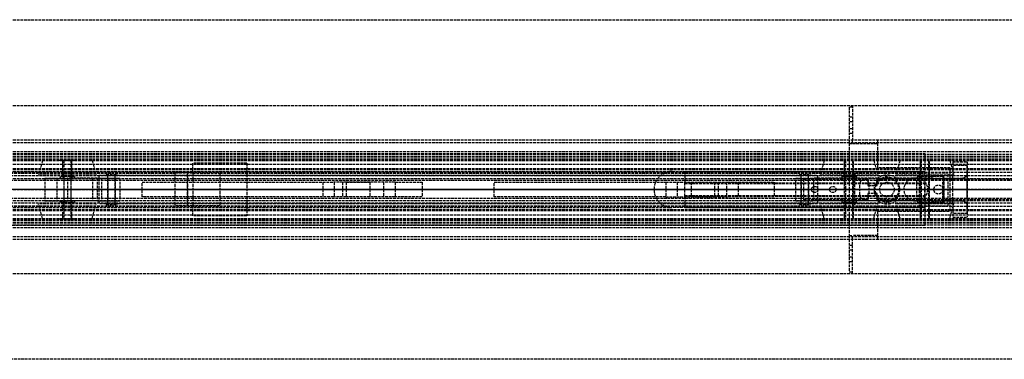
# Model space of a CAD drawing. Header units: millimetres. Extents: x 0 to 2050, y -94 to 94.
# Tile 13 of 14: x 494 to 1039, y -94 to 94. Entities that reach past the tile are written whole.
import ezdxf

# ---------------------------------------------------------------- set-up
doc = ezdxf.new("R2010")
doc.units = ezdxf.units.MM
doc.header["$LTSCALE"] = 10
doc.linetypes.add('ALLCAD_Strich', pattern=[0.2, 0.15, -0.05])
doc.layers.add('BESCH_KONT_sich_schn_ansi_2d', color=40, linetype='Continuous')
doc.layers.add('BESCH_KONT_sich_schn_grun_2d', color=10, linetype='Continuous')

msp = doc.modelspace()

# ---------------------------------------------------------------- linework, layer by layer
at = {"layer": 'BESCH_KONT_sich_schn_ansi_2d', "linetype": 'ALLCAD_Strich'}
for p, q in [((0, 0, 9), (953, 0, 9)), ((955, 0, 2294), (0, 0, 2294)), ((0, 0, 2360), (2050, 0, 2360)), ((2050, 0, 2410), (0, 0, 2410)), ((0, 0, 8), (953, 0, 8)), ((0, 0, 2312.5), (955, 0, 2312.5)), ((0, 0, 2299.5), (955, 0, 2299.5)), ((0, 0, 2301), (955, 0, 2301)), ((0, 0, 26), (995, 0, 26)), ((2050, 0, 2353.5), (0, 0, 2353.5)), ((2050, 0, 2354), (0, 0, 2354)), ((0, 0, 2351), (2050, 0, 2351)), ((0, 0, 2351.5), (2050, 0, 2351.5)), ((0, 0, 2345), (2050, 0, 2345)), ((0, 0, 25), (995, 0, 25)), ((0, 0, 26), (995, 0, 26)), ((0, 0, 2333), (2020, 0, 2333)), ((0, 0, 2336), (2020, 0, 2336)), ((0, 0, 2339.5), (2020, 0, 2339.5)), ((0, 0, 2343.5), (2020, 0, 2343.5)), ((0, 0, 2342.5), (2020, 0, 2342.5)), ((0, 0, 2344), (2020, 0, 2344)), ((0, 0, 2302.5), (2020, 0, 2302.5)), ((2020, 0, 2341.5), (0, 0, 2341.5)), ((2020, 0, 2340.5), (0, 0, 2340.5)), ((0, 0, 2347), (2020, 0, 2347)), ((0, 0, 2335), (2020, 0, 2335)), ((0, 0, 2336.45), (2020, 0, 2336.45)), ((0, 0, 2334.5), (2020, 0, 2334.5)), ((2020, 0, 2302.86), (80, 0, 2302.86)), ((2020, 0, 2300.94), (80, 0, 2300.94)), ((80, 0, 2304), (2020, 0, 2304)), ((514.12, 0, 2305.49), (534, 0, 2300.52)), ((536.5, 0, 2329.02), (520, 0, 2329.02)), ((534, 0, 2300.52), (539, 0, 2300.52)), ((537.5, 0, 2298.02), (935.5, 0, 2298.02)), ((537.5, 0, 2299.5), (537.5, 0, 2298.02)), ((537.5, 0, 2300.52), (539, 0, 2300.52)), ((537.5, 0, 2330.52), (537.5, 0, 2299.5)), ((935.5, 0, 2330.52), (537.5, 0, 2330.52)), ((539, 0, 2300.52), (549, 0, 2305.52)), ((539, 0, 2300.52), (549, 0, 2305.52)), ((549, 0, 2305.52), (549, 0, 2316.52)), ((549, 0, 2305.52), (549, 0, 2316.52)), ((561.5, 0, 2311.02), (716.5, 0, 2311.02)), ((561.5, 0, 2311.02), (561.5, 0, 2311.03)), ((561.5, 0, 2311.02), (561.5, 0, 2311.03)), ((561.51, 0, 2311.03), (561.5, 0, 2311.03)), ((561.5, 0, 2311.02), (561.5, 0, 2311.03)), ((561.5, 0, 2311.03), (561.5, 0, 2311.03)), ((561.5, 0, 2311.03), (561.5, 0, 2311.03)), ((561.5, 0, 2311.02), (561.5, 0, 2311.03)), ((561.5, 0, 2311.02), (561.5, 0, 2311.03)), ((561.5, 0, 2311.02), (561.5, 0, 2311.03)), ((561.5, 0, 2330.52), (561.5, 0, 2311.02)), ((561.51, 0, 2311.02), (561.51, 0, 2311.03)), ((561.51, 0, 2311.03), (561.51, 0, 2311.03)), ((561.51, 0, 2311.03), (561.51, 0, 2311.03)), ((561.51, 0, 2311.03), (561.51, 0, 2311.03)), ((561.51, 0, 2311.02), (561.51, 0, 2311.03)), ((561.51, 0, 2311.02), (561.51, 0, 2311.03)), ((561.51, 0, 2311.02), (561.51, 0, 2311.03)), ((561.51, 0, 2311.02), (561.51, 0, 2311.03)), ((561.51, 0, 2311.02), (561.51, 0, 2311.03)), ((561.51, 0, 2311.02), (561.51, 0, 2311.03)), ((561.51, 0, 2311.02), (561.51, 0, 2311.03)), ((561.51, 0, 2311.03), (561.52, 0, 2311.03)), ((561.51, 0, 2311.02), (561.51, 0, 2311.03)), ((561.52, 0, 2311.02), (561.52, 0, 2311.03)), ((561.52, 0, 2311.02), (561.52, 0, 2311.03)), ((561.52, 0, 2311.02), (561.52, 0, 2311.03)), ((561.52, 0, 2311.03), (561.52, 0, 2311.03)), ((561.52, 0, 2311.02), (561.52, 0, 2311.03)), ((561.52, 0, 2311.03), (561.52, 0, 2311.03)), ((561.52, 0, 2311.02), (561.52, 0, 2311.03)), ((561.52, 0, 2311.02), (561.52, 0, 2311.03)), ((561.52, 0, 2311.02), (561.52, 0, 2311.03)), ((579.5, 0, 2357), (579.5, 0, 2354)), ((589.5, 0, 2357), (579.5, 0, 2357)), ((586.5, 0, 2351), (586.5, 0, 2354)), ((586.5, 0, 2354), (586.5, 0, 2347)), ((589.5, 0, 2347), (589.5, 0, 2351)), ((589.5, 0, 2351), (589.5, 0, 2357)), ((604.5, 0, 2351), (604.5, 0, 2354)), ((619.5, 0, 2351), (619.5, 0, 2347)), ((661.5, 0, 2319.02), (667.79, 0, 2311.02)), ((661.5, 0, 2323.02), (661.5, 0, 2319.02)), ((672.5, 0, 2337.02), (661.5, 0, 2323.02)), ((667.79, 0, 2311.02), (695.21, 0, 2311.02)), ((674.5, 0, 2337.02), (672.5, 0, 2337.02)), ((674.5, 0, 2330.52), (674.5, 0, 2337.02)), ((687.5, 0, 2337.02), (687.5, 0, 2330.52)), ((701.5, 0, 2337.02), (687.5, 0, 2337.02)), ((695.21, 0, 2311.02), (701.5, 0, 2319.02)), ((701.5, 0, 2319.02), (701.5, 0, 2337.02)), ((716.5, 0, 2311.02), (716.5, 0, 2330.52)), ((756.5, 0, 2311.02), (756.5, 0, 2330.52)), ((756.5, 0, 2311.02), (911.5, 0, 2311.02)), ((855, 0, 2270), (845, 0, 2270)), ((845, 0, 2294), (845, 0, 2270)), ((851.5, 0, 2319.02), (851.5, 0, 2337.02)), ((857.79, 0, 2311.02), (851.5, 0, 2319.02)), ((851.5, 0, 2337.02), (865.5, 0, 2337.02)), ((855, 0, 2270), (992, 0, 2270)), ((855, 0, 2270), (855, 0, 2294)), ((885.21, 0, 2311.02), (857.79, 0, 2311.02)), ((862, 0, 2277), (995, 0, 2277)), ((862, 0, 2292), (995, 0, 2292)), ((862, 0, 2293), (862, 0, 2293)), ((862, 0, 2293), (862, 0, 2293)), ((862, 0, 2293), (862, 0, 2293)), ((862, 0, 2293), (862, 0, 2293)), ((862, 0, 2293), (862, 0, 2293)), ((862, 0, 2293), (862, 0, 2293)), ((862, 0, 2293), (862, 0, 2293)), ((862.01, 0, 2293), (862, 0, 2293)), ((862, 0, 2293), (862, 0, 2293)), ((862, 0, 2293), (862, 0, 2293)), ((862, 0, 2293), (862, 0, 2293)), ((862, 0, 2275), (862, 0, 2270)), ((862, 0, 2275), (995, 0, 2275)), ((862, 0, 2293), (862, 0, 2275)), ((862, 0, 2293), (995, 0, 2293)), ((862, 0, 2294), (862, 0, 2293)), ((862, 0, 2292), (995, 0, 2292)), ((862, 0, 2277), (995, 0, 2277)), ((862.01, 0, 2293), (862.01, 0, 2293)), ((862.01, 0, 2293), (862.01, 0, 2293)), ((862.01, 0, 2293), (862.01, 0, 2293)), ((862.01, 0, 2293), (862.01, 0, 2293)), ((862.01, 0, 2293), (862.01, 0, 2293)), ((862.01, 0, 2293), (862.01, 0, 2293)), ((862.01, 0, 2293), (862.01, 0, 2293)), ((862.01, 0, 2293), (862.01, 0, 2293)), ((862.01, 0, 2293), (862.01, 0, 2293)), ((862.01, 0, 2293), (862.01, 0, 2293)), ((862.01, 0, 2293), (862.01, 0, 2293)), ((862.01, 0, 2293), (862.01, 0, 2293)), ((862.01, 0, 2293), (862.02, 0, 2293)), ((862.02, 0, 2293), (862.02, 0, 2293)), ((862.02, 0, 2293), (862.02, 0, 2293)), ((862.02, 0, 2293), (862.02, 0, 2293)), ((862.02, 0, 2293), (862.02, 0, 2293)), ((862.02, 0, 2293), (862.02, 0, 2293)), ((862.02, 0, 2293), (862.02, 0, 2293)), ((862.02, 0, 2293), (862.02, 0, 2293)), ((862.02, 0, 2293), (862.02, 0, 2293)), ((862.02, 0, 2293), (862.02, 0, 2293)), ((862.02, 0, 2293), (862.02, 0, 2293)), ((862.02, 0, 2293), (862.02, 0, 2293)), ((865.5, 0, 2337.02), (865.5, 0, 2330.52)), ((878.5, 0, 2337.02), (880.5, 0, 2337.02)), ((878.5, 0, 2330.52), (878.5, 0, 2337.02)), ((880.5, 0, 2337.02), (891.5, 0, 2323.02)), ((891.5, 0, 2319.02), (885.21, 0, 2311.02)), ((891.5, 0, 2323.02), (891.5, 0, 2319.02)), ((911.5, 0, 2311.02), (911.5, 0, 2330.52)), ((923.5, 0, 2306.52), (933.5, 0, 2300.52)), ((923.5, 0, 2319.02), (923.5, 0, 2306.52)), ((923.5, 0, 2319.02), (923.5, 0, 2306.52)), ((923.5, 0, 2306.52), (933.5, 0, 2300.52)), ((928, 0, 2343.5), (928, 0, 2341.5)), ((932.25, 0, 2343.5), (932.25, 0, 2341.5)), ((933.5, 0, 2300.52), (935.5, 0, 2300.52)), ((935.5, 0, 2329.02), (933.5, 0, 2329.02)), ((969.01, 0, 2329.02), (933.5, 0, 2329.02)), ((933.5, 0, 2300.52), (990.5, 0, 2300.52)), ((935.5, 0, 2298.02), (935.5, 0, 2299.5)), ((935.5, 0, 2299.5), (935.5, 0, 2330.52)), ((935.75, 0, 2343.5), (935.75, 0, 2341.5)), ((942.25, 0, 2343.5), (942.25, 0, 2341.5)), ((945.75, 0, 2343.5), (945.75, 0, 2341.5)), ((953, 0, 17), (955, 0, 17)), ((953, 0), (953, 0, 17)), ((955, 0), (953, 0)), ((953, 0, 9), (995, 0, 9)), ((953, 0, 8), (995, 0, 8)), ((953, 0, 2), (969, 0, 2)), ((955, 0, 11), (953, 0, 11)), ((955, 0, 6), (953, 0, 6)), ((955, 0), (955, 0, 2312.5)), ((2050, 0), (955, 0)), ((995, 0, 2294), (955, 0, 2294)), ((955, 0, 6), (955, 0, 6.01)), ((955, 0, 6), (955, 0, 6.01)), ((955.01, 0, 6.01), (955, 0, 6.01)), ((955, 0, 6), (955, 0, 6.01)), ((955, 0, 6.01), (955, 0, 6.01)), ((955, 0, 6.01), (955, 0, 6.01)), ((955, 0, 6), (955, 0, 6.01)), ((955, 0, 6), (955, 0, 6.01)), ((955, 0, 6), (955, 0, 6.01)), ((955, 0, 6), (969, 0, 6)), ((955, 0, 2299.5), (2020, 0, 2299.5)), ((955, 0, 2301), (2020, 0, 2301)), ((955.01, 0, 6), (955.01, 0, 6.01)), ((955.01, 0, 6.01), (955.01, 0, 6.01)), ((955.01, 0, 6.01), (955.01, 0, 6.01)), ((955.01, 0, 6.01), (955.01, 0, 6.01)), ((955.01, 0, 6), (955.01, 0, 6.01)), ((955.01, 0, 6), (955.01, 0, 6.01)), ((955.01, 0, 6), (955.01, 0, 6.01)), ((955.01, 0, 6), (955.01, 0, 6.01)), ((955.01, 0, 6), (955.01, 0, 6.01)), ((955.01, 0, 6), (955.01, 0, 6.01)), ((955.01, 0, 6), (955.01, 0, 6.01)), ((955.01, 0, 6.01), (955.02, 0, 6.01)), ((955.01, 0, 6), (955.01, 0, 6.01)), ((955.02, 0, 6), (955.02, 0, 6.01)), ((955.02, 0, 6), (955.02, 0, 6.01)), ((955.02, 0, 6), (955.02, 0, 6.01)), ((955.02, 0, 6.01), (955.02, 0, 6.01)), ((955.02, 0, 6), (955.02, 0, 6.01)), ((955.02, 0, 6.01), (955.02, 0, 6.01)), ((955.02, 0, 6), (955.02, 0, 6.01)), ((955.02, 0, 6), (955.02, 0, 6.01)), ((955.02, 0, 6), (955.02, 0, 6.01)), ((956, 0, 4), (1008, 0, 4)), ((956, 0, 2), (956, 0, 4)), ((959, 0, 2), (959, 0, 4)), ((963.5, 0, 2343.5), (963.5, 0, 2341.5)), ((964, 0, 2), (964, 0, 4)), ((967, 0, 18), (974, 0, 18)), ((967, 0, 18), (967, 0, 9)), ((967.5, 0, 2321.02), (969.01, 0, 2321.02)), ((967.5, 0, 2311.02), (980.5, 0, 2311.02)), ((967.5, 0, 2321.02), (967.5, 0, 2311.02)), ((969.01, 0, 2321.02), (967.5, 0, 2321.02)), ((967.5, 0, 2321.02), (967.5, 0, 2329.02)), ((968.5, 0, 2343.5), (968.5, 0, 2341.5)), ((969, 0), (969, 0, 6)), ((969, 0, 2), (1009, 0, 2)), ((969.01, 0, 2321.02), (978.99, 0, 2321.02)), ((969.01, 0, 2321.02), (969.01, 0, 2329.02)), ((978.99, 0, 2329.02), (969.01, 0, 2329.02)), ((970, 0, 2321.02), (970, 0, 2311.02)), ((970, 0, 2321.02), (970, 0, 2300.52)), ((978, 0, 2320), (970, 0, 2320)), ((970, 0, 2320), (970, 0, 2277)), ((970, 0, 2292), (970, 0, 2277)), ((970, 0, 9), (970, 0, 4)), ((974, 0, 18), (981, 0, 18)), ((978, 0, 2321.02), (978, 0, 2311.02)), ((978, 0, 2321.02), (978, 0, 2300.52)), ((978, 0, 2320), (978, 0, 2277)), ((978, 0, 2292), (978, 0, 2277)), ((978, 0, 9), (978, 0, 4)), ((978.99, 0, 2321.02), (980.5, 0, 2321.02)), ((978.99, 0, 2329.02), (978.99, 0, 2321.02)), ((990.5, 0, 2329.02), (978.99, 0, 2329.02)), ((980.5, 0, 2321.02), (978.99, 0, 2321.02)), ((980.5, 0, 2321.02), (980.5, 0, 2311.02)), ((980.5, 0, 2321.02), (980.5, 0, 2329.02)), ((981, 0, 18), (981, 0, 9)), ((996.5, 0, 5.5), (983.5, 0, 5.5)), ((983.5, 0, 4), (983.5, 0, 5.5)), ((992, 0, 2264), (992, 0, 2270)), ((995, 0, 2264), (992, 0, 2264)), ((992, 0, 2270), (995, 0, 2270)), ((995, 0, 9), (995, 0, 2294)), ((995, 0, 9), (995, 0, 8)), ((1005, 0, 2292), (995, 0, 2292)), ((995, 0, 2266), (997.5, 0, 2266)), ((996.5, 0, 4), (996.5, 0, 5.5)), ((997.5, 0, 2277.5), (1005, 0, 2277.5)), ((997.5, 0, 2266), (997.5, 0, 2277.5)), ((1000, 0, 2), (1000, 0, 4)), ((1005, 0, 2), (1005, 0, 4)), ((1005, 0, 2277.5), (1005, 0, 2292)), ((1005.5, 0, 2311.77), (1005.5, 0, 2311.77)), ((1005.5, 0, 2311.77), (1005.5, 0, 2306.52)), ((1005.5, 0, 2306.52), (1005.5, 0, 2306.52)), ((1005.5, 0, 2306.52), (1005.5, 0, 2311.77)), ((1005.5, 0, 2316.77), (1005.5, 0, 2311.77)), ((1005.5, 0, 2311.77), (1010.5, 0, 2311.77)), ((1005.5, 0, 2316.77), (1014.88, 0, 2316.77)), ((1008, 0, 2), (1008, 0, 4)), ((1009, 0), (1009, 0, 2)), ((1010.5, 0, 2306.77), (1010.5, 0, 2302.77)), ((1018.5, 0, 2302.77), (1010.5, 0, 2302.77)), ((1010.5, 0, 2306.77), (1018.5, 0, 2306.77)), ((1010.5, 0, 2311.77), (1010.5, 0, 2306.77)), ((1018.46, 0, 2310.63), (1018.5, 0, 2306.77)), ((1018.5, 0, 2302.77), (1018.5, 0, 2306.77))]:
    msp.add_line(p, q, dxfattribs=at)
at = {"layer": 'BESCH_KONT_sich_schn_ansi_2d', "linetype": 'ALLCAD_Strich', "extrusion": (0, 1, 0)}
for centre, radius in [((-520, 2316.52), 16), ((-520, 2316.52), 13.77), ((-520, 2316.52), 4), ((-520, 2316.52), 2.5), ((-520, 2316.52), 2), ((-544.5, 2314.02), 2), ((-928.5, 2314.02), 2), ((-953, 2316.52), 16), ((-953, 2316.52), 13.77), ((-953, 2316.52), 4), ((-953, 2316.52), 2.5), ((-953, 2316.52), 2), ((-995, 2316.52), 16), ((-995, 2316.52), 13.77), ((-995, 2316.52), 2.5), ((-995, 2316.52), 2)]:
    msp.add_circle(centre, radius, dxfattribs=at)
at = {"layer": 'BESCH_KONT_sich_schn_ansi_2d', "linetype": 'ALLCAD_Strich', "extrusion": (0, -1, 0)}
for centre, radius in [((520, 2316.52), 5), ((544.5, 2314.02), 3), ((544.5, 2314.02), 2), ((928.5, 2314.02), 3), ((928.5, 2314.02), 2), ((953, 2316.52), 5), ((995, 2316.52), 5), ((995, 2316.52), 4)]:
    msp.add_circle(centre, radius, dxfattribs=at)
for centre, radius, start, end in [((520, 2316.52), 12.5, 90, 241.9275), ((536.5, 2316.52), 12.5, 0, 90), ((536.5, 2316.52), 12.5, 0, 85.4114), ((933.5, 2319.02), 10, 90, 180), ((933.5, 2319.02), 10, 90, 180), ((990.5, 2322.27), 21.75, 270, 313.6028), ((990.34, 2298.34), 30.69, 36.9277, 89.7092)]:
    msp.add_arc(centre, radius, start, end, dxfattribs=at)
at = {"layer": 'BESCH_KONT_sich_schn_ansi_2d', "linetype": 'ALLCAD_Strich'}
for points, knots in [([(1014.88, 0, 2316.77), (1014.91, 0, 2316.72), (1014.95, 0, 2316.67), (1015.43, 0, 2316.03), (1015.85, 0, 2315.41), (1016.63, 0, 2314.19), (1016.98, 0, 2313.59), (1017.52, 0, 2312.6), (1017.73, 0, 2312.19), (1017.93, 0, 2311.77)], [54.135366, 54.135366, 54.135366, 54.135366, 54.306619, 54.306619, 56.388856, 56.388856, 58.471094, 58.471094, 59.924963, 59.924963, 59.924963, 59.924963]), ([(1017.93, 0, 2311.77), (1017.96, 0, 2311.73), (1017.98, 0, 2311.68), (1018.17, 0, 2311.29), (1018.32, 0, 2310.95), (1018.46, 0, 2310.63)], [59.924963, 59.924963, 59.924963, 59.924963, 60.092535, 60.092535, 61.285505, 61.285505, 61.285505, 61.285505])]:
    msp.add_open_spline(points, degree=3, knots=knots, dxfattribs=at)
at = {"layer": 'BESCH_KONT_sich_schn_grun_2d', "linetype": 'ALLCAD_Strich'}
for p, q in [((0, 94), (2050, 94)), ((0, 46.5), (2050, 46.5)), ((953, 45.5), (953, 25.5)), ((955, 45.5), (953, 45.5)), ((955, 46.5), (955, 27.5)), ((955, 40), (953, 40)), ((955, 37.5), (953, 37.5)), ((955, 33.5), (953, 33.5)), ((0, 27.5), (2050, 27.5)), ((0, 27.5), (2050, 27.5)), ((955, 31), (953, 31)), ((955, 27.5), (955, 27.49)), ((955, 27.5), (955, 27.49)), ((955, 27.5), (955, 27.5)), ((955, 25.5), (955, 27.5)), ((955, 27.49), (955, 27.49)), ((955, 27.49), (955, 27.49)), ((955.01, 27.5), (955.01, 27.5)), ((955.01, 27.5), (955.01, 27.49)), ((955.01, 27.5), (955.01, 27.5)), ((955.01, 27.5), (955.01, 27.5)), ((955.01, 27.5), (955.01, 27.5)), ((955.01, 27.5), (955.01, 27.5)), ((955.01, 27.5), (955.01, 27.5)), ((955.01, 27.49), (955.01, 27.5)), ((955.01, 27.49), (955.01, 27.5)), ((955.01, 27.49), (955.01, 27.49)), ((955.01, 27.49), (955.01, 27.49)), ((955.01, 27.49), (955.01, 27.49)), ((955.02, 27.5), (955.02, 27.49)), ((955.02, 27.49), (955.02, 27.5)), ((955.02, 27.5), (955.02, 27.49)), ((955.02, 27.5), (955.02, 27.5)), ((955.02, 27.49), (955.02, 27.49)), ((955.02, 27.49), (955.02, 27.49)), ((969, 25.5), (969, 27.5)), ((0, 26), (2050, 26)), ((953, 25.5), (953, -25.5)), ((953, 25.5), (955, 25.5)), ((955, 25.5), (969, 25.5)), ((969, 12), (969, 25.5)), ((0, 21), (2020, 21)), ((0, 20), (995, 20)), ((0, 19.5), (2050, 19.5)), ((0, 18.5), (2020, 18.5)), ((0, 18), (2020, 18)), ((0, 17), (2050, 17)), ((80, 16.38), (2020, 16.38)), ((995, 20), (995, 10)), ((0, 16), (2020, 16)), ((0, 14), (2020, 14)), ((0, 11.65), (2020, 11.65)), ((0, 11), (2020, 11)), ((506.23, 16), (504, 8)), ((515, 16.25), (525, 16.25)), ((515, 16.25), (515, 16)), ((517.5, 8), (517.5, 16)), ((518, 16), (518, -16)), ((522, 16), (522, -16)), ((522.5, 8), (522.5, 16)), ((525, 16.25), (525, 16)), ((533.77, 16), (536, 8)), ((589.5, 9), (589.5, 14.5)), ((619.5, 14.5), (589.5, 14.5)), ((619.5, 14.5), (619.5, -14.5)), ((939.23, 16), (937, 8)), ((948, 16.25), (958, 16.25)), ((948, 16.25), (948, 16)), ((950.5, 8), (950.5, 16)), ((951, 16), (951, -16)), ((955, 16), (955, -16)), ((955.5, 8), (955.5, 16)), ((958, 16.25), (958, 16)), ((966.77, 16), (969, 8)), ((1009, 12), (969, 12)), ((981.23, 16), (979, 8)), ((990, 16.25), (1000, 16.25)), ((990, 16.25), (990, 16)), ((992.5, 8), (992.5, 16)), ((993, 16), (993, -16)), ((997, 16), (997, -16)), ((997.5, 8), (997.5, 16)), ((1000, 16.25), (1000, 16)), ((1008.77, 16), (1011, 8)), ((1009, -12), (1009, 12)), ((1010.5, 15.25), (1018.5, 15.25)), ((1010.5, 15.25), (1010.5, 13.28)), ((1018.5, 13.28), (1010.5, 13.28)), ((1010.5, 13.28), (1010.5, 7.5)), ((1018.5, 15.25), (1018.5, -15.25)), ((1018.5, -13.28), (1018.5, 13.28)), ((2020, 7.5), (0, 7.5)), ((0, 6), (2020, 6)), ((2020, 9.5), (80, 9.5)), ((140, 10), (855, 10)), ((140, 10), (855, 10)), ((144.5, 9), (579.5, 9)), ((536, 8), (504, 8)), ((507.5, 6.25), (520, 6.25)), ((507.5, 6.25), (507.5, -6.25)), ((514.12, 6.25), (514.12, -6.25)), ((524, 7.25), (516, 7.25)), ((516, 7.25), (516, 6.25)), ((517.5, 7.25), (517.5, 6.25)), ((518, 6.25), (518, -6.25)), ((520, 6.25), (520, -6.25)), ((536.5, 6.25), (520, 6.25)), ((522, 6.25), (522, -6.25)), ((522.5, 7.25), (522.5, 6.25)), ((524, 7.25), (524, 6.25)), ((534, 6.25), (534, -6.25)), ((536.5, 6.25), (536.5, -6.25)), ((536.5, 6.25), (549, 6.25)), ((537.5, 8), (537.5, -8)), ((537.5, 8), (935.5, 8)), ((537.5, 6.25), (549, 6.25)), ((539, 6.25), (539, -6.25)), ((539, 6.25), (539, -6.25)), ((541.5, 8.25), (547.5, 8.25)), ((541.5, 8.25), (541.5, 8)), ((542.5, 6.25), (542.5, 8)), ((542.5, -8), (542.5, 8)), ((542.5, 6.25), (542.5, -6.25)), ((546.5, 6.25), (546.5, 8)), ((546.5, -8), (546.5, 8)), ((546.5, 6.25), (546.5, -6.25)), ((547.5, 8.25), (547.5, 8)), ((549, 6.25), (549, -6.25)), ((549, 6.25), (549, -6.25)), ((579.5, 9), (579.5, -9)), ((589.5, 9), (579.5, 9)), ((586.5, -9), (586.5, 9)), ((586.5, 9), (586.5, -9)), ((589.5, 9), (604.5, 9)), ((589.5, 9), (589.5, -9)), ((604.5, 9), (604.5, -9)), ((604.5, 9), (995, 9)), ((855, 10), (995, 10)), ((862, 10), (862, 3.75)), ((862, 10), (995, 10)), ((862, 9.51), (862, 9.51)), ((862, 9.51), (862, 9.5)), ((862, 9.51), (862, 9.51)), ((862, 9.5), (862, 9.51)), ((862, 9.5), (862, 9.5)), ((862.01, 9.5), (862.01, 9.51)), ((862.01, 9.51), (862.01, 9.51)), ((862.01, 9.5), (862.01, 9.51)), ((862.01, 9.51), (862.01, 9.5)), ((862.01, 9.51), (862.01, 9.5)), ((862.01, 9.5), (862.01, 9.51)), ((862.01, 9.51), (862.01, 9.51)), ((862.01, 9.51), (862.01, 9.5)), ((862.01, 9.5), (862.01, 9.5)), ((862.01, 9.5), (862.01, 9.5)), ((862.01, 9.5), (862.01, 9.5)), ((862.02, 9.5), (862.02, 9.51)), ((862.02, 9.51), (862.02, 9.51)), ((862.02, 9.51), (862.02, 9.5)), ((862.02, 9.5), (862.02, 9.51)), ((862.02, 9.51), (862.02, 9.51)), ((862.02, 9.5), (862.02, 9.5)), ((923.5, 6.25), (933.5, 6.25)), ((923.5, -6.25), (923.5, 6.25)), ((923.5, 6.25), (933.5, 6.25)), ((923.5, -6.25), (923.5, 6.25)), ((925.5, 8.25), (931.5, 8.25)), ((925.5, 8.25), (925.5, 8)), ((926.5, 6.25), (926.5, 8)), ((926.5, -8), (926.5, 8)), ((926.5, 6.25), (926.5, -6.25)), ((928, -5.75), (928, 5.75)), ((928, 5.75), (963.5, 5.75)), ((930.5, 6.25), (930.5, 8)), ((930.5, -8), (930.5, 8)), ((930.5, 6.25), (930.5, -6.25)), ((931.5, 8.25), (931.5, 8)), ((933.5, -6.25), (933.5, 6.25)), ((935.5, 6.25), (933.5, 6.25)), ((969.01, 6.25), (933.5, 6.25)), ((933.5, -6.25), (933.5, 6.25)), ((935.5, 8), (935.5, -8)), ((969, 8), (937, 8)), ((957, 7.25), (949, 7.25)), ((949, 7.25), (949, 6.25)), ((950.5, 7.25), (950.5, 6.25)), ((950.5, -6.25), (950.5, 6.25)), ((955.5, 7.25), (955.5, 6.25)), ((955.5, -6.25), (955.5, 6.25)), ((956, 9), (956, -9)), ((957, 7.25), (957, 6.25)), ((963.5, 5.75), (963.5, 2.25)), ((968.5, 5.75), (1143.5, 5.75)), ((968.5, 2.25), (968.5, 5.75)), ((969.01, 6.25), (972.21, 6.25)), ((972.21, 6.25), (975.79, 6.25)), ((975.79, 6.25), (978.99, 6.25)), ((990.5, 6.25), (978.99, 6.25)), ((1011, 8), (979, 8)), ((990.5, -6.25), (990.5, 6.25)), ((990.5, 6.25), (1014.88, 6.25)), ((991, 7.25), (999, 7.25)), ((991, 6.25), (991, 7.25)), ((992, -10), (992, 10)), ((992.5, 6.25), (992.5, 7.25)), ((992.5, -6.25), (992.5, 6.25)), ((995, 10), (995, 3.75)), ((1008, 9), (995, 9)), ((997.5, 6.25), (997.5, 7.25)), ((997.5, -6.25), (997.5, 6.25)), ((999, 6.25), (999, 7.25)), ((1005, 7.25), (999, 7.25)), ((1005, -7.25), (1005, 7.25)), ((1005.5, -7.5), (1005.5, 7.5)), ((1005.5, 6.25), (1005.5, 7.5)), ((1005.5, 6.25), (1005.5, -6.25)), ((1008, -9), (1008, 9)), ((1010.5, -7.5), (1010.5, 7.5)), ((1018.46, -8.21), (1018.46, 8.21)), ((2020, 5), (0, 5)), ((561.5, 4), (561.5, 3.99)), ((561.5, 4), (561.5, 3.99)), ((561.5, 4), (561.5, 4)), ((561.5, 4), (667.39, 4)), ((561.5, -4), (561.5, 4)), ((561.5, 3.99), (561.5, 3.99)), ((561.5, 3.99), (561.5, 3.99)), ((561.51, 4), (561.51, 4)), ((561.51, 4), (561.51, 3.99)), ((561.51, 4), (561.51, 4)), ((561.51, 4), (561.51, 4)), ((561.51, 4), (561.51, 4)), ((561.51, 4), (561.51, 4)), ((561.51, 4), (561.51, 4)), ((561.51, 3.99), (561.51, 4)), ((561.51, 3.99), (561.51, 4)), ((561.51, 3.99), (561.51, 3.99)), ((561.51, 3.99), (561.51, 3.99)), ((561.51, 3.99), (561.51, 3.99)), ((561.52, 4), (561.52, 3.99)), ((561.52, 3.99), (561.52, 4)), ((561.52, 4), (561.52, 3.99)), ((561.52, 4), (561.52, 4)), ((561.52, 3.99), (561.52, 3.99)), ((561.52, 3.99), (561.52, 3.99)), ((661.5, 4), (661.5, -4)), ((672.5, 4), (667.39, 4)), ((667.79, 4), (667.79, -4)), ((672.5, 4), (672.5, -4)), ((674.5, 4), (672.5, 4)), ((674.5, 4), (687.5, 4)), ((674.5, 4), (674.5, -4)), ((687.5, 4), (674.5, 4)), ((687.5, 4), (687.5, -4)), ((701.5, 4), (687.5, 4)), ((695.21, 4), (695.21, -4)), ((701.5, 4), (716.5, 4)), ((701.5, 4), (701.5, -4)), ((716.5, 4), (716.5, -4)), ((756.5, 4), (851.5, 4)), ((756.5, -4), (756.5, 4)), ((851.5, 4), (851.5, -4)), ((851.5, 4), (865.5, 4)), ((857.79, 4), (857.79, -4)), ((862, -3.75), (862, 3.75)), ((862, 3.75), (995, 3.75)), ((862, 3.25), (995, 3.25)), ((865.5, 4), (878.5, 4)), ((865.5, 4), (878.5, 4)), ((865.5, 4), (865.5, -4)), ((878.5, 4), (880.5, 4)), ((878.5, 4), (878.5, -4)), ((880.5, 4), (885.61, 4)), ((880.5, 4), (880.5, -4)), ((885.21, 4), (885.21, -4)), ((885.61, 4), (911.5, 4)), ((891.5, 4), (891.5, -4)), ((911.5, 4), (911.5, -4)), ((959, -3), (959, 3)), ((963.5, 2.25), (968.5, 2.25)), ((964, 3), (964, -3)), ((995, 3.75), (995, -3.75)), ((995, -3.75), (995, 3.75)), ((2020, -5), (0, -5)), ((667.39, -4), (561.5, -4)), ((672.5, -4), (667.39, -4)), ((674.5, -4), (672.5, -4)), ((687.5, -4), (674.5, -4)), ((687.5, -4), (674.5, -4)), ((701.5, -4), (687.5, -4)), ((716.5, -4), (701.5, -4)), ((851.5, -4), (756.5, -4)), ((851.5, -4), (865.5, -4)), ((862, -3.25), (995, -3.25)), ((862, -3.75), (862, -10)), ((862, -3.75), (995, -3.75)), ((878.5, -4), (865.5, -4)), ((865.5, -4), (878.5, -4)), ((878.5, -4), (880.5, -4)), ((880.5, -4), (885.61, -4)), ((911.5, -4), (885.61, -4)), ((963.5, -2.25), (963.5, -5.75)), ((968.5, -2.25), (963.5, -2.25)), ((968.5, -5.75), (968.5, -2.25)), ((995, -3.75), (995, -10)), ((0, -6), (2020, -6)), ((2020, -7.5), (0, -7.5)), ((2020, -9.5), (80, -9.5)), ((140, -10), (855, -10)), ((140, -10), (855, -10)), ((144.5, -9), (579.5, -9)), ((536, -8), (504, -8)), ((506.23, -16), (504, -8)), ((507.5, -6.25), (520, -6.25)), ((516, -6.25), (516, -7.25)), ((524, -7.25), (516, -7.25)), ((517.5, -6.25), (517.5, -7.25)), ((517.5, -16), (517.5, -8)), ((536.5, -6.25), (520, -6.25)), ((522.5, -6.25), (522.5, -7.25)), ((522.5, -16), (522.5, -8)), ((524, -6.25), (524, -7.25)), ((533.77, -16), (536, -8)), ((536.5, -6.25), (549, -6.25)), ((537.5, -6.25), (549, -6.25)), ((935.5, -8), (537.5, -8)), ((541.5, -8), (541.5, -8.25)), ((541.5, -8.25), (547.5, -8.25)), ((542.5, -8), (542.5, -6.25)), ((546.5, -8), (546.5, -6.25)), ((547.5, -8), (547.5, -8.25)), ((589.5, -9), (579.5, -9)), ((604.5, -9), (589.5, -9)), ((589.5, -14.5), (589.5, -9)), ((604.5, -9), (995, -9)), ((995, -10), (855, -10)), ((862, -10), (995, -10)), ((923.5, -6.25), (933.5, -6.25)), ((923.5, -6.25), (933.5, -6.25)), ((925.5, -8), (925.5, -8.25)), ((925.5, -8.25), (931.5, -8.25)), ((926.5, -8), (926.5, -6.25)), ((963.5, -5.75), (928, -5.75)), ((930.5, -8), (930.5, -6.25)), ((931.5, -8), (931.5, -8.25)), ((935.5, -6.25), (933.5, -6.25)), ((969.01, -6.25), (933.5, -6.25)), ((969, -8), (937, -8)), ((939.23, -16), (937, -8)), ((949, -6.25), (949, -7.25)), ((957, -7.25), (949, -7.25)), ((950.5, -6.25), (950.5, -7.25)), ((950.5, -16), (950.5, -8)), ((955.5, -6.25), (955.5, -7.25)), ((955.5, -16), (955.5, -8)), ((957, -6.25), (957, -7.25)), ((966.77, -16), (969, -8)), ((1143.5, -5.75), (968.5, -5.75)), ((972.21, -6.25), (969.01, -6.25)), ((975.79, -6.25), (972.21, -6.25)), ((978.99, -6.25), (975.79, -6.25)), ((990.5, -6.25), (978.99, -6.25)), ((1011, -8), (979, -8)), ((981.23, -16), (979, -8)), ((990.5, -6.25), (1014.88, -6.25)), ((991, -7.25), (991, -6.25)), ((991, -7.25), (999, -7.25)), ((992.5, -7.25), (992.5, -6.25)), ((992.5, -16), (992.5, -8)), ((995, -9), (1008, -9)), ((995, -10), (995, -20)), ((997.5, -7.25), (997.5, -6.25)), ((997.5, -16), (997.5, -8)), ((999, -7.25), (999, -6.25)), ((1005, -7.25), (999, -7.25)), ((1005.5, -6.25), (1005.5, -7.5)), ((1008.77, -16), (1011, -8)), ((1010.5, -7.5), (1010.5, -13.28)), ((0, -11), (2020, -11)), ((0, -11.65), (2020, -11.65)), ((0, -14), (2020, -14)), ((0, -16), (2020, -16)), ((515, -16), (515, -16.25)), ((515, -16.25), (525, -16.25)), ((525, -16), (525, -16.25)), ((619.5, -14.5), (589.5, -14.5)), ((948, -16), (948, -16.25)), ((948, -16.25), (958, -16.25)), ((958, -16), (958, -16.25)), ((969, -25.5), (969, -12)), ((969, -12), (1009, -12)), ((990, -16), (990, -16.25)), ((990, -16.25), (1000, -16.25)), ((1000, -16), (1000, -16.25)), ((1018.5, -13.28), (1010.5, -13.28)), ((1010.5, -13.28), (1010.5, -15.25)), ((1010.5, -15.25), (1018.5, -15.25)), ((0, -17), (2050, -17)), ((0, -18), (2020, -18)), ((0, -18.5), (2020, -18.5)), ((0, -19.5), (2050, -19.5)), ((995, -20), (0, -20)), ((0, -21), (2020, -21)), ((80, -16.38), (2020, -16.38)), ((0, -26), (2050, -26)), ((953, -25.5), (955, -25.5)), ((953, -25.5), (953, -45.5)), ((969, -25.5), (955, -25.5)), ((955, -27.5), (955, -25.5)), ((969, -27.5), (969, -25.5)), ((0, -27.5), (2050, -27.5)), ((0, -27.5), (2050, -27.5)), ((955, -31), (953, -31)), ((955, -46.5), (955, -27.5)), ((955, -33.5), (953, -33.5)), ((955, -37.5), (953, -37.5)), ((955, -40), (953, -40)), ((0, -46.5), (2050, -46.5)), ((953, -45.5), (955, -45.5)), ((2050, -94), (0, -94))]:
    msp.add_line(p, q, dxfattribs=at)
for centre, radius in [((974, 0), 7), ((974, 0), 6.5), ((990, 0), 6.5), ((934, 0), 1.75), ((944, 0), 1.75), ((974, 0), 4), ((974, 0), 4), ((1002.5, 0), 2.5)]:
    msp.add_circle(centre, radius, dxfattribs=at)
for centre, radius, start, end in [((955, 27.5), 0.00116, 360, 90), ((955, 27.5), 0.00271, 0, 90), ((955, 27.5), 0.00116, 90, 180), ((955, 27.5), 0.00271, 90, 180), ((955, 27.49), 0.00116, 270, 0), ((955, 27.49), 0.00271, 270, 360), ((955, 27.49), 0.00116, 180, 270), ((955, 27.49), 0.00271, 180, 270), ((955.01, 27.5), 0.00093, 0, 90), ((955.01, 27.5), 0.00093, 270, 360), ((955.01, 27.5), 0.00217, 270, 0), ((955.01, 27.5), 0.00217, 360, 90), ((955.02, 27.5), 0.00271, 90, 180), ((955.02, 27.49), 0.00271, 180, 270), ((955.02, 27.5), 0.00116, 360, 90), ((955.02, 27.5), 0.00271, 0, 90), ((955.02, 27.5), 0.00116, 90, 180), ((955.02, 27.49), 0.00116, 270, 0), ((955.02, 27.49), 0.00271, 270, 360), ((955.02, 27.49), 0.00116, 180, 270), ((855, 0), 10, 90, 270), ((862, 9.51), 0.00271, 0, 90), ((862, 9.51), 0.00116, 0, 90), ((862, 9.51), 0.00271, 90, 180), ((862, 9.51), 0.00116, 90, 180), ((862, 9.5), 0.00271, 180, 250.537), ((862, 9.5), 0.00271, 289.463, 0), ((862, 9.5), 0.00116, 270, 0), ((862, 9.5), 0.00116, 180, 270), ((862.01, 9.51), 0.00093, 90, 180), ((862.01, 9.51), 0.00217, 90, 180), ((862.02, 9.51), 0.00271, 90, 180), ((862.01, 9.5), 0.00093, 180, 270), ((862.01, 9.5), 0.00217, 180, 270), ((862.02, 9.5), 0.00271, 180, 250.537), ((862.02, 9.51), 0.00116, 90, 180), ((862.02, 9.51), 0.00116, 0, 90), ((862.02, 9.51), 0.00271, 0, 90), ((862.02, 9.5), 0.00116, 180, 270), ((862.02, 9.5), 0.00116, 270, 0), ((862.02, 9.5), 0.00271, 289.463, 0), ((961.5, 3), 2.5, 0, 180), ((974, 0), 8, 51.3752, 128.6248), ((561.5, 4), 0.00116, 0, 90), ((561.5, 4), 0.00271, 0, 90), ((561.5, 4), 0.00116, 90, 180), ((561.5, 4), 0.00271, 90, 180), ((561.5, 3.99), 0.00116, 270, 360), ((561.5, 3.99), 0.00271, 270, 360), ((561.5, 3.99), 0.00116, 180, 270), ((561.5, 3.99), 0.00271, 180, 270), ((561.51, 4), 0.00093, 360, 90), ((561.51, 4), 0.00093, 270, 0), ((561.51, 4), 0.00217, 270, 0), ((561.51, 4), 0.00217, 360, 90), ((561.52, 4), 0.00271, 90, 180), ((561.52, 3.99), 0.00271, 180, 270), ((561.52, 4), 0.00116, 0, 90), ((561.52, 4), 0.00271, 0, 90), ((561.52, 4), 0.00116, 90, 180), ((561.52, 3.99), 0.00116, 270, 360), ((561.52, 3.99), 0.00271, 270, 360), ((561.52, 3.99), 0.00116, 180, 270), ((961.5, -3), 2.5, 180, 0), ((974, 0), 8, 231.3752, 308.6248)]:
    msp.add_arc(centre, radius, start, end, dxfattribs=at)
msp.add_ellipse((1018.41, 16.88), major_axis=(0, 10.63), ratio=0.008501, start_param=-2.524519, end_param=-1.915498, dxfattribs=at)
at = {"layer": 'BESCH_KONT_sich_schn_grun_2d', "linetype": 'ALLCAD_Strich', "extrusion": (0, 0, -1)}
msp.add_ellipse((1018.41, -16.88), major_axis=(0, -10.63), ratio=0.008501, start_param=-2.524519, end_param=-1.915498, dxfattribs=at)
at = {"layer": 'BESCH_KONT_sich_schn_grun_2d', "linetype": 'ALLCAD_Strich'}
for points, knots in [([(1014.88, 6.25), (1014.91, 6.25), (1014.95, 6.25), (1015.43, 6.26), (1015.85, 6.32), (1016.63, 6.55), (1016.98, 6.72), (1017.52, 7.09), (1017.73, 7.28), (1017.93, 7.5)], [54.135366, 54.135366, 54.135366, 54.135366, 54.306619, 54.306619, 56.388856, 56.388856, 58.471094, 58.471094, 59.924963, 59.924963, 59.924963, 59.924963]), ([(1017.93, 7.5), (1017.96, 7.53), (1017.98, 7.55), (1018.17, 7.77), (1018.32, 7.98), (1018.46, 8.21)], [59.924963, 59.924963, 59.924963, 59.924963, 60.092535, 60.092535, 61.285505, 61.285505, 61.285505, 61.285505]), ([(1014.88, -6.25), (1014.91, -6.25), (1014.95, -6.25), (1015.43, -6.26), (1015.85, -6.32), (1016.63, -6.55), (1016.98, -6.72), (1017.52, -7.09), (1017.73, -7.28), (1017.93, -7.5)], [54.135366, 54.135366, 54.135366, 54.135366, 54.306619, 54.306619, 56.388856, 56.388856, 58.471094, 58.471094, 59.924963, 59.924963, 59.924963, 59.924963]), ([(1017.93, -7.5), (1017.96, -7.53), (1017.98, -7.55), (1018.17, -7.77), (1018.32, -7.98), (1018.46, -8.21)], [59.924963, 59.924963, 59.924963, 59.924963, 60.092535, 60.092535, 61.285505, 61.285505, 61.285505, 61.285505])]:
    msp.add_open_spline(points, degree=3, knots=knots, dxfattribs=at)

doc.saveas('drawing.dxf')
